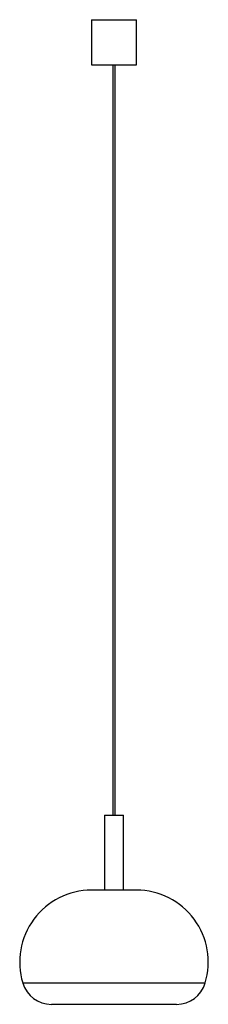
# Paper-space layout '_Derecha' of a CAD drawing. Header units: millimetres. Extents: x -378 to -126, y -51 to 1261.
import ezdxf

# ---------------------------------------------------------------- set-up
doc = ezdxf.new("R2010")
doc.units = ezdxf.units.MM

psp = doc.layouts.new('_Derecha')

# ---------------------------------------------------------------- linework, layer by layer
at = {"color": 7, "linetype": 'Continuous', "lineweight": 25}
for p, q in [((-281.9, 1261.1), (-281.9, 1201.1)), ((-281.9, 1261.1), (-221.9, 1261.1)), ((-221.9, 1201.1), (-221.9, 1261.1)), ((-281.9, 1201.1), (-221.9, 1201.1)), ((-253.4, 1201.1), (-253.4, 201.1)), ((-250.4, 201.1), (-250.4, 1201.1)), ((-264.4, 201.1), (-264.4, 101.1)), ((-264.4, 201.1), (-239.4, 201.1)), ((-239.4, 101.1), (-239.4, 201.1)), ((-221.9, 101.1), (-281.9, 101.1)), ((-168.4, -51.1), (-335.4, -51.1))]:
    psp.add_line(p, q, dxfattribs=at)
at = {"color": 8, "linetype": 'Continuous', "lineweight": 25}
psp.add_line((-130.1, -22.7), (-373.7, -22.7), dxfattribs=at)
at = {"color": 7, "linetype": 'Continuous', "lineweight": 25}
for centre, radius, start, end in [((-281.9, 5.2), 95.9, 90, 196.885), ((-221.9, 5.2), 95.9, 343.115, 90), ((-335.4, -11.1), 40, 196.885, 270), ((-168.4, -11.1), 40, 270, 343.115)]:
    psp.add_arc(centre, radius, start, end, dxfattribs=at)

doc.saveas('drawing.dxf')
